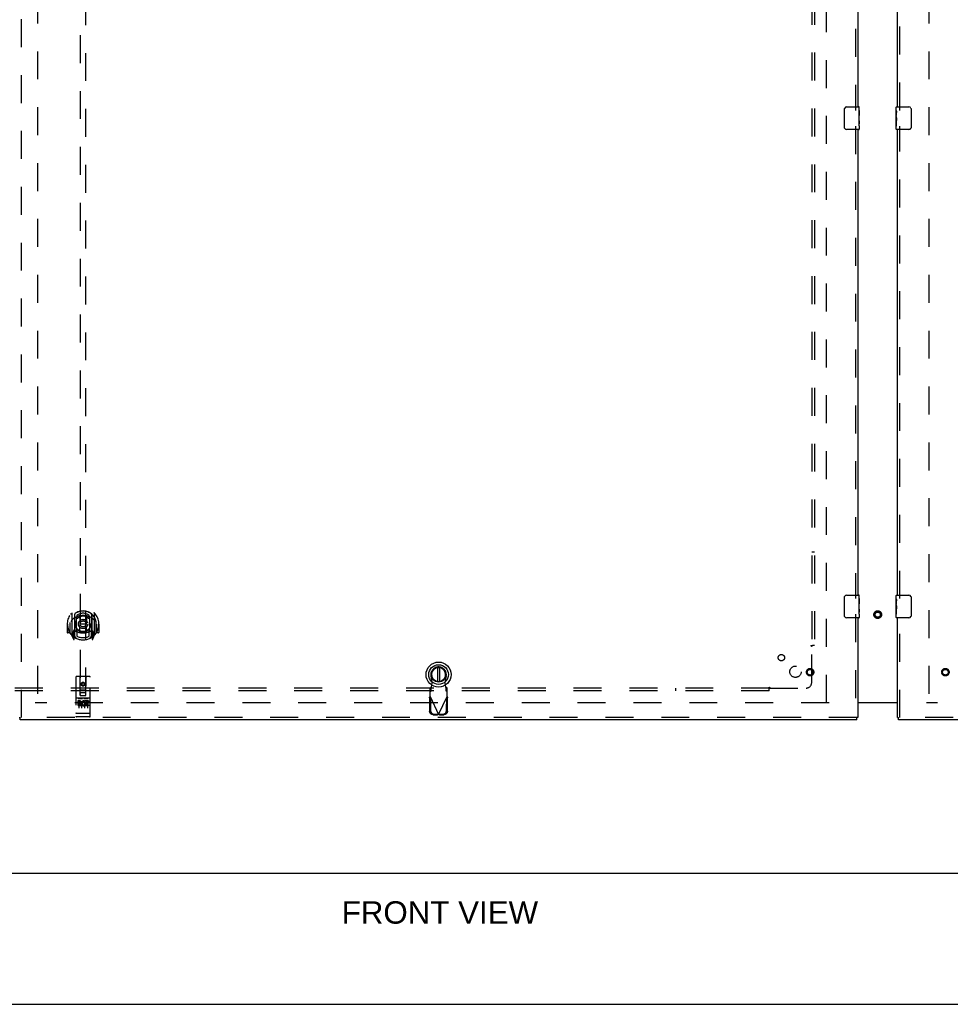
# Model space of a CAD drawing. Header units: inches. Extents: x 0 to 224, y 0 to 145.
# Tile 3 of 78: x 74 to 115, y 0 to 43. Entities that reach past the tile are written whole.
import ezdxf

# ---------------------------------------------------------------- set-up
doc = ezdxf.new("R2010")
doc.units = ezdxf.units.IN
doc.header["$LTSCALE"] = 12.302632
doc.header["$MEASUREMENT"] = 0
doc.linetypes.add('HIDDEN', pattern=[0.2, 0.1, -0.1])
doc.layers.get('0').update_dxf_attribs({"linetype": 'CONTINUOUS'})
for name, color, linetype in [('DEFAULT_2', 8, 'HIDDEN'), ('DIMENSIONS', 7, 'CONTINUOUS'), ('DOOR_2_ASSEMBLY', 7, 'CONTINUOUS'), ('MAIN_DOOR_ASSEMBLY', 7, 'CONTINUOUS'), ('SUBPANELS', 7, 'CONTINUOUS')]:
    doc.layers.add(name, color=color, linetype=linetype)
doc.styles.get("Standard").update_dxf_attribs({"font": 'arial.ttf'})

msp = doc.modelspace()

# ---------------------------------------------------------------- linework, layer by layer
at = {"color": 3, "linetype": 'Continuous'}
msp.add_line((110.882, 13.287), (112.632, 13.287), dxfattribs=at)
at = {"color": 7, "linetype": 'Continuous'}
for p, q in [((112.632, 13.272), (110.882, 13.272)), ((34.809, 5.772), (152.205, 5.772)), ((0, 0), (223.684, 0))]:
    msp.add_line(p, q, dxfattribs=at)
at = {"layer": 'DEFAULT_2', "color": 8, "linetype": 'HIDDEN'}
for p, q in [((74.757, 86.257), (74.757, 13.287)), ((109.507, 13.287), (109.507, 86.257)), ((114.007, 86.257), (114.007, 13.287)), ((109.611, 13.272), (74.653, 13.272)), ((148.84, 13.272), (113.903, 13.272))]:
    msp.add_line(p, q, dxfattribs=at)
for radius in [0.169, 0.124, 0.114]:
    msp.add_circle((111.757, 17.162), radius, dxfattribs=at)
at = {"layer": 'DOOR_2_ASSEMBLY', "color": 8, "linetype": 'HIDDEN'}
for p, q in [((74.049, 12.626), (74.049, 86.918)), ((110.778, 60.177), (110.778, 39.367)), ((76.632, 47.601), (76.632, 13.599)), ((76.882, 13.599), (76.882, 47.601)), ((110.778, 38.677), (110.778, 17.867)), ((76.257, 17.227), (76.257, 16.26)), ((76.375, 17.173), (76.375, 16.157)), ((76.382, 17.174), (76.382, 16.17)), ((76.475, 16.425), (76.475, 17.057)), ((76.482, 17.134), (76.482, 17.031)), ((76.595, 17.083), (76.625, 16.743)), ((76.92, 17.083), (76.89, 16.743)), ((77.032, 17.031), (77.032, 17.134)), ((77.04, 17.057), (77.04, 16.425)), ((77.132, 17.174), (77.132, 16.17)), ((77.14, 17.173), (77.14, 16.157)), ((77.257, 16.26), (77.257, 17.227)), ((110.778, 17.177), (110.778, 12.626)), ((76.072, 16.743), (76.057, 16.743)), ((76.057, 16.743), (76.057, 16.37)), ((76.175, 16.743), (76.19, 16.743)), ((76.175, 16.743), (76.175, 16.355)), ((76.182, 16.815), (76.182, 16.818)), ((76.182, 16.358), (76.182, 16.815)), ((76.594, 16.399), (76.625, 16.743)), ((76.89, 16.743), (76.625, 16.743)), ((76.92, 16.399), (76.89, 16.743)), ((77.34, 16.743), (77.325, 16.743)), ((77.332, 16.815), (77.332, 16.818)), ((77.332, 16.358), (77.332, 16.815)), ((77.34, 16.743), (77.34, 16.355)), ((77.457, 16.743), (77.442, 16.743)), ((77.457, 16.743), (77.457, 16.37)), ((76.175, 16.355), (76.072, 16.355)), ((76.175, 16.355), (76.183, 16.37)), ((76.262, 16.249), (76.332, 16.074)), ((76.375, 16.414), (76.315, 16.414)), ((76.315, 16.414), (76.315, 16.264)), ((76.315, 16.264), (76.375, 16.264)), ((76.352, 16.343), (76.323, 16.297)), ((76.327, 16.289), (76.382, 16.289)), ((76.353, 16.179), (76.358, 16.176)), ((76.36, 16.077), (76.375, 16.157)), ((76.452, 16.12), (76.382, 16.229)), ((76.385, 16.402), (76.385, 16.195)), ((76.475, 16.415), (76.402, 16.415)), ((76.471, 16.422), (76.405, 16.422)), ((76.482, 16.47), (76.482, 16.217)), ((77.032, 16.217), (77.032, 16.47)), ((77.112, 16.415), (77.04, 16.415)), ((77.11, 16.422), (77.044, 16.422)), ((77.132, 16.229), (77.062, 16.12)), ((77.13, 16.195), (77.13, 16.402)), ((77.132, 16.289), (77.187, 16.289)), ((77.2, 16.414), (77.14, 16.414)), ((77.14, 16.264), (77.2, 16.264)), ((77.14, 16.157), (77.154, 16.077)), ((77.161, 16.178), (77.161, 16.179)), ((77.161, 16.179), (77.161, 16.179)), ((77.161, 16.179), (77.161, 16.179)), ((77.191, 16.297), (77.162, 16.343)), ((77.183, 16.074), (77.253, 16.249)), ((77.2, 16.264), (77.2, 16.414)), ((77.332, 16.37), (77.34, 16.355)), ((77.442, 16.355), (77.34, 16.355)), ((76.445, 14.409), (76.445, 12.684)), ((77.04, 14.439), (76.475, 14.439)), ((76.631, 13.599), (76.627, 14.409)), ((76.884, 13.599), (76.887, 14.409)), ((77.07, 12.684), (77.07, 14.409)), ((92.137, 14.168), (92.084, 14.463)), ((92.742, 14.463), (92.688, 14.168)), ((76.757, 14.172), (76.695, 14.136)), ((76.695, 14.136), (76.705, 14.13)), ((76.695, 14.136), (76.695, 14.064)), ((76.695, 14.064), (76.705, 14.069)), ((76.695, 14.064), (76.757, 14.028)), ((76.757, 14.16), (76.705, 14.13)), ((76.705, 14.13), (76.705, 14.069)), ((76.705, 14.069), (76.757, 14.039)), ((76.82, 14.136), (76.757, 14.172)), ((76.757, 14.172), (76.757, 14.16)), ((76.81, 14.13), (76.757, 14.16)), ((76.757, 14.039), (76.81, 14.069)), ((76.757, 14.028), (76.82, 14.064)), ((76.757, 14.028), (76.757, 14.039)), ((76.82, 14.136), (76.81, 14.13)), ((76.81, 14.069), (76.81, 14.13)), ((76.82, 14.064), (76.81, 14.069)), ((76.82, 14.064), (76.82, 14.136)), ((92.085, 13.967), (92.039, 13.926)), ((92.039, 13.552), (92.039, 13.926)), ((92.085, 13.812), (92.085, 13.967)), ((92.099, 13.971), (92.137, 14.168)), ((92.688, 14.168), (92.726, 13.971)), ((92.787, 13.926), (92.741, 13.967)), ((92.741, 13.967), (92.741, 13.812)), ((92.787, 13.552), (92.787, 13.926)), ((77.04, 13.482), (76.475, 13.482)), ((76.546, 13.466), (76.718, 13.466)), ((76.63, 13.849), (76.885, 13.849)), ((76.631, 13.599), (76.632, 13.599)), ((76.632, 13.599), (76.882, 13.599)), ((76.842, 13.724), (76.672, 13.724)), ((76.796, 13.466), (76.968, 13.466)), ((76.882, 13.599), (76.884, 13.599)), ((92.011, 13.504), (92.052, 13.524)), ((92.011, 13.504), (92.021, 12.914)), ((92.039, 13.771), (92.085, 13.812)), ((92.039, 13.552), (92.413, 12.765)), ((92.052, 13.524), (92.062, 12.933)), ((92.413, 12.765), (92.787, 13.552)), ((92.741, 13.812), (92.787, 13.771)), ((92.763, 12.933), (92.773, 13.524)), ((92.773, 13.524), (92.815, 13.504)), ((92.805, 12.914), (92.815, 13.504)), ((76.613, 13.36), (76.52, 13.36)), ((76.52, 13.36), (76.52, 13.318)), ((76.613, 13.318), (76.52, 13.318)), ((76.57, 13.352), (76.57, 13.046)), ((76.617, 13.275), (76.57, 13.275)), ((76.613, 13.234), (76.584, 13.234)), ((76.677, 13.19), (76.584, 13.19)), ((76.677, 13.147), (76.584, 13.147)), ((76.677, 13.19), (76.677, 13.147)), ((76.695, 13.352), (76.695, 13.046)), ((76.809, 13.195), (76.825, 13.156)), ((76.82, 13.352), (76.82, 13.046)), ((76.833, 13.325), (76.82, 13.306)), ((76.829, 13.35), (76.833, 13.348)), ((76.989, 13.36), (76.833, 13.36)), ((76.833, 13.36), (76.833, 13.348)), ((76.833, 13.325), (76.833, 13.147)), ((76.989, 13.147), (76.833, 13.147)), ((76.989, 13.318), (76.876, 13.318)), ((76.876, 13.318), (76.876, 13.275)), ((76.968, 13.275), (76.876, 13.275)), ((76.968, 13.232), (76.876, 13.232)), ((76.876, 13.232), (76.876, 13.19)), ((76.989, 13.19), (76.876, 13.19)), ((76.945, 13.352), (76.945, 13.046)), ((76.968, 13.275), (76.968, 13.232)), ((76.989, 13.36), (76.989, 13.318)), ((76.989, 13.19), (76.989, 13.147)), ((110.84, 12.626), (73.987, 12.626)), ((76.463, 12.813), (76.462, 12.813)), ((76.462, 12.813), (76.462, 12.813)), ((76.464, 12.813), (76.463, 12.813)), ((76.465, 12.813), (76.464, 12.813)), ((76.466, 12.813), (76.465, 12.813)), ((76.467, 12.813), (76.466, 12.813)), ((76.466, 12.813), (76.466, 12.813)), ((76.468, 12.813), (76.467, 12.813)), ((76.469, 12.813), (76.468, 12.813)), ((76.47, 12.813), (76.469, 12.813)), ((76.471, 12.813), (76.47, 12.813)), ((76.472, 12.812), (76.471, 12.813)), ((76.471, 12.813), (76.471, 12.813)), ((76.473, 12.812), (76.472, 12.812)), ((76.474, 12.812), (76.473, 12.812)), ((76.475, 12.812), (76.474, 12.812)), ((77.04, 12.812), (76.475, 12.812)), ((77.04, 12.654), (76.475, 12.654)), ((77.04, 12.812), (77.041, 12.812)), ((77.041, 12.812), (77.042, 12.812)), ((77.042, 12.812), (77.043, 12.812)), ((77.043, 12.813), (77.044, 12.813)), ((77.043, 12.812), (77.043, 12.813)), ((77.044, 12.813), (77.045, 12.813)), ((77.045, 12.813), (77.046, 12.813)), ((77.046, 12.813), (77.047, 12.813)), ((77.047, 12.813), (77.048, 12.813)), ((77.048, 12.813), (77.049, 12.813)), ((77.048, 12.813), (77.048, 12.813)), ((77.049, 12.813), (77.05, 12.813)), ((77.05, 12.813), (77.051, 12.813)), ((77.051, 12.813), (77.052, 12.813)), ((77.052, 12.813), (77.053, 12.813)), ((77.052, 12.813), (77.052, 12.813)), ((77.053, 12.813), (77.054, 12.813)), ((92.175, 12.755), (92.368, 12.751)), ((92.217, 12.774), (92.41, 12.771)), ((92.41, 12.771), (92.368, 12.751)), ((92.413, 12.765), (92.39, 12.758)), ((92.428, 12.76), (92.413, 12.765)), ((92.416, 12.771), (92.609, 12.774)), ((92.458, 12.751), (92.416, 12.771)), ((92.443, 12.756), (92.428, 12.76)), ((92.458, 12.751), (92.443, 12.756)), ((92.458, 12.751), (92.65, 12.755))]:
    msp.add_line(p, q, dxfattribs=at)
at = {"layer": 'DOOR_2_ASSEMBLY', "color": 3, "linetype": 'Continuous'}
for p, q in [((110.882, 60.022), (110.882, 39.522)), ((110.882, 38.522), (110.882, 18.022)), ((110.882, 17.022), (110.882, 12.626)), ((110.84, 12.522), (73.987, 12.522))]:
    msp.add_line(p, q, dxfattribs=at)
at = {"layer": 'DOOR_2_ASSEMBLY', "color": 7, "linetype": 'Continuous'}
for p, q in [((110.387, 39.522), (110.927, 39.522)), ((110.942, 38.943), (110.942, 39.507)), ((110.287, 38.622), (110.287, 39.422)), ((110.942, 39.368), (110.935, 39.368)), ((110.935, 39.368), (110.935, 39.137)), ((110.942, 39.2), (110.935, 39.2)), ((110.942, 39.137), (110.935, 39.137)), ((110.942, 39.101), (110.936, 39.101)), ((110.942, 38.907), (110.935, 38.907)), ((110.935, 38.907), (110.935, 38.77)), ((110.936, 38.739), (110.942, 38.739)), ((110.941, 38.968), (110.939, 38.99)), ((110.941, 38.97), (110.942, 38.97)), ((110.942, 38.683), (110.942, 38.94)), ((110.942, 38.683), (110.942, 38.537)), ((110.927, 38.522), (110.387, 38.522)), ((110.287, 17.122), (110.287, 17.922)), ((110.387, 18.022), (110.927, 18.022)), ((110.942, 17.868), (110.935, 17.868)), ((110.935, 17.868), (110.935, 17.637)), ((110.942, 17.443), (110.942, 18.007)), ((110.942, 17.7), (110.935, 17.7)), ((110.942, 17.637), (110.935, 17.637)), ((110.942, 17.407), (110.935, 17.407)), ((110.935, 17.407), (110.935, 17.27)), ((110.942, 17.601), (110.936, 17.601)), ((110.941, 17.468), (110.939, 17.49)), ((110.941, 17.47), (110.942, 17.47)), ((110.942, 17.183), (110.942, 17.44)), ((110.927, 17.022), (110.387, 17.022)), ((110.936, 17.239), (110.942, 17.239)), ((110.942, 17.183), (110.942, 17.037)), ((92.374, 14.835), (92.374, 14.21)), ((92.452, 14.835), (92.452, 14.21)), ((73.945, 12.626), (73.987, 12.626)), ((73.987, 12.522), (73.987, 12.626)), ((110.882, 12.626), (110.84, 12.626)), ((110.84, 12.522), (110.84, 12.626))]:
    msp.add_line(p, q, dxfattribs=at)
for points in [[(110.287, 39.422), (110.287, 39.428), (110.288, 39.434), (110.289, 39.441), (110.29, 39.447), (110.292, 39.452), (110.294, 39.458)], [(110.939, 38.99), (110.938, 39.001), (110.937, 39.013), (110.936, 39.026), (110.936, 39.038), (110.935, 39.051), (110.935, 39.064), (110.935, 39.077), (110.936, 39.09), (110.936, 39.102), (110.937, 39.114), (110.938, 39.126)], [(110.294, 38.586), (110.292, 38.591), (110.29, 38.597), (110.289, 38.603), (110.288, 38.609), (110.287, 38.616), (110.287, 38.622)], [(110.937, 38.734), (110.936, 38.743), (110.936, 38.752), (110.935, 38.761), (110.935, 38.77)], [(110.939, 38.71), (110.939, 38.717), (110.938, 38.725), (110.937, 38.734)], [(110.942, 38.683), (110.942, 38.686), (110.942, 38.691), (110.941, 38.696), (110.939, 38.71)], [(110.942, 38.94), (110.942, 38.949), (110.942, 38.958), (110.941, 38.968)], [(110.287, 17.922), (110.287, 17.928), (110.288, 17.934), (110.289, 17.941), (110.29, 17.947), (110.292, 17.952), (110.294, 17.958)], [(110.939, 17.49), (110.938, 17.501), (110.937, 17.513), (110.936, 17.526), (110.936, 17.538), (110.935, 17.551), (110.935, 17.564), (110.935, 17.577), (110.936, 17.59), (110.936, 17.602), (110.937, 17.614), (110.938, 17.626)], [(110.942, 17.44), (110.942, 17.449), (110.942, 17.458), (110.941, 17.468)], [(110.294, 17.086), (110.292, 17.091), (110.29, 17.097), (110.289, 17.103), (110.288, 17.109), (110.287, 17.116), (110.287, 17.122)], [(110.937, 17.234), (110.936, 17.243), (110.936, 17.252), (110.935, 17.261), (110.935, 17.27)], [(110.939, 17.21), (110.939, 17.217), (110.938, 17.225), (110.937, 17.234)], [(110.942, 17.183), (110.942, 17.186), (110.942, 17.191), (110.941, 17.196), (110.939, 17.21)]]:
    msp.add_lwpolyline(points, dxfattribs=at)
at = {"layer": 'DOOR_2_ASSEMBLY', "color": 8, "linetype": 'HIDDEN'}
for points in [[(76.212, 17.182), (76.212, 17.183), (76.213, 17.184), (76.214, 17.185), (76.215, 17.186), (76.215, 17.186), (76.216, 17.187), (76.217, 17.188), (76.218, 17.189), (76.218, 17.189), (76.219, 17.19), (76.22, 17.191), (76.221, 17.192), (76.221, 17.192), (76.222, 17.193), (76.223, 17.194), (76.224, 17.194), (76.225, 17.195), (76.225, 17.196), (76.226, 17.196), (76.227, 17.197), (76.228, 17.198), (76.229, 17.198), (76.23, 17.199), (76.231, 17.199), (76.231, 17.2), (76.232, 17.2), (76.233, 17.201), (76.234, 17.201), (76.235, 17.202), (76.236, 17.202), (76.237, 17.203), (76.238, 17.203), (76.239, 17.204), (76.24, 17.204)], [(76.303, 16.958), (76.301, 16.957), (76.3, 16.956), (76.298, 16.954), (76.297, 16.953), (76.295, 16.951), (76.293, 16.95), (76.292, 16.948), (76.29, 16.946), (76.288, 16.945), (76.286, 16.943), (76.285, 16.941), (76.283, 16.939), (76.281, 16.937), (76.279, 16.935), (76.277, 16.932), (76.275, 16.93), (76.273, 16.927), (76.271, 16.925), (76.269, 16.922), (76.267, 16.92), (76.264, 16.917), (76.262, 16.914), (76.26, 16.911), (76.257, 16.907), (76.255, 16.904), (76.253, 16.901), (76.25, 16.897), (76.248, 16.893), (76.245, 16.889), (76.242, 16.885), (76.239, 16.881), (76.237, 16.877), (76.234, 16.872), (76.231, 16.867), (76.228, 16.862), (76.225, 16.857)], [(76.569, 17.1), (76.575, 17.102), (76.58, 17.103), (76.585, 17.105), (76.591, 17.106), (76.596, 17.107), (76.602, 17.108), (76.607, 17.11), (76.613, 17.111), (76.618, 17.112), (76.624, 17.113), (76.629, 17.114), (76.635, 17.115), (76.64, 17.116), (76.646, 17.117), (76.651, 17.118), (76.657, 17.119), (76.662, 17.119), (76.668, 17.12), (76.673, 17.121), (76.679, 17.122), (76.685, 17.122), (76.69, 17.123), (76.696, 17.123), (76.701, 17.124), (76.707, 17.124), (76.712, 17.125), (76.718, 17.125), (76.724, 17.125), (76.729, 17.125), (76.735, 17.126), (76.74, 17.126), (76.746, 17.126), (76.752, 17.126), (76.757, 17.126), (76.763, 17.126), (76.768, 17.126), (76.774, 17.126), (76.78, 17.126), (76.785, 17.125), (76.791, 17.125), (76.796, 17.125), (76.802, 17.125), (76.808, 17.124), (76.813, 17.124), (76.819, 17.123), (76.824, 17.123), (76.83, 17.122), (76.835, 17.122), (76.841, 17.121), (76.846, 17.12), (76.852, 17.119), (76.858, 17.119), (76.863, 17.118), (76.869, 17.117), (76.874, 17.116), (76.88, 17.115), (76.885, 17.114), (76.891, 17.113), (76.896, 17.112), (76.902, 17.111), (76.907, 17.11), (76.913, 17.108), (76.918, 17.107), (76.923, 17.106), (76.929, 17.105), (76.934, 17.103), (76.94, 17.102), (76.945, 17.1)], [(77.29, 16.857), (77.287, 16.862), (77.284, 16.867), (77.281, 16.872), (77.278, 16.877), (77.275, 16.881), (77.272, 16.885), (77.27, 16.889), (77.267, 16.893), (77.264, 16.897), (77.262, 16.901), (77.259, 16.904), (77.257, 16.907), (77.255, 16.911), (77.252, 16.914), (77.25, 16.917), (77.248, 16.919), (77.246, 16.922), (77.244, 16.925), (77.242, 16.927), (77.239, 16.93), (77.237, 16.932), (77.235, 16.935), (77.234, 16.937), (77.232, 16.939), (77.23, 16.941), (77.228, 16.943), (77.226, 16.945), (77.224, 16.946), (77.223, 16.948), (77.221, 16.95), (77.219, 16.951), (77.218, 16.953), (77.216, 16.954), (77.215, 16.956), (77.213, 16.957), (77.212, 16.958)], [(77.275, 17.204), (77.276, 17.204), (77.277, 17.203), (77.278, 17.203), (77.278, 17.202), (77.279, 17.202), (77.28, 17.201), (77.281, 17.201), (77.282, 17.2), (77.283, 17.2), (77.284, 17.199), (77.285, 17.199), (77.286, 17.198), (77.286, 17.198), (77.287, 17.197), (77.288, 17.196), (77.289, 17.196), (77.29, 17.195), (77.291, 17.194), (77.291, 17.194), (77.292, 17.193), (77.293, 17.192), (77.294, 17.192), (77.295, 17.191), (77.295, 17.19), (77.296, 17.189), (77.297, 17.189), (77.298, 17.188), (77.298, 17.187), (77.299, 17.186), (77.3, 17.186), (77.3, 17.185), (77.301, 17.184), (77.302, 17.183), (77.303, 17.182)], [(76.24, 16.283), (76.239, 16.283), (76.238, 16.284), (76.237, 16.284), (76.236, 16.285), (76.235, 16.285), (76.234, 16.286), (76.233, 16.286), (76.232, 16.287), (76.231, 16.287), (76.231, 16.288), (76.23, 16.288), (76.229, 16.289), (76.228, 16.289), (76.227, 16.29), (76.226, 16.291), (76.225, 16.291), (76.225, 16.292), (76.224, 16.293), (76.223, 16.293), (76.222, 16.294), (76.221, 16.295), (76.221, 16.295), (76.22, 16.296), (76.219, 16.297), (76.218, 16.297), (76.218, 16.298), (76.217, 16.299), (76.216, 16.3), (76.215, 16.301), (76.215, 16.301), (76.214, 16.302), (76.213, 16.303), (76.212, 16.304), (76.212, 16.305)], [(77.303, 16.305), (77.302, 16.304), (77.301, 16.303), (77.3, 16.302), (77.3, 16.301), (77.299, 16.301), (77.298, 16.3), (77.298, 16.299), (77.297, 16.298), (77.296, 16.297), (77.295, 16.297), (77.295, 16.296), (77.294, 16.295), (77.293, 16.295), (77.292, 16.294), (77.291, 16.293), (77.291, 16.293), (77.29, 16.292), (77.289, 16.291), (77.288, 16.291), (77.287, 16.29), (77.286, 16.289), (77.286, 16.289), (77.285, 16.288), (77.284, 16.288), (77.283, 16.287), (77.282, 16.287), (77.281, 16.286), (77.28, 16.286), (77.279, 16.285), (77.278, 16.285), (77.278, 16.284), (77.277, 16.284), (77.276, 16.283), (77.275, 16.283)], [(92.085, 13.812), (92.086, 13.816), (92.087, 13.821), (92.088, 13.828), (92.089, 13.836), (92.09, 13.845), (92.091, 13.856), (92.092, 13.868), (92.093, 13.88), (92.094, 13.894), (92.095, 13.909), (92.096, 13.924), (92.097, 13.939), (92.099, 13.971)], [(92.099, 13.971), (92.097, 13.97), (92.095, 13.97), (92.092, 13.969), (92.09, 13.968), (92.087, 13.968), (92.085, 13.967)], [(92.741, 13.967), (92.738, 13.968), (92.736, 13.968), (92.734, 13.969), (92.731, 13.97), (92.729, 13.97), (92.726, 13.971)], [(92.726, 13.971), (92.727, 13.955), (92.729, 13.924)], [(92.729, 13.924), (92.73, 13.909), (92.732, 13.894), (92.733, 13.88), (92.734, 13.868), (92.735, 13.856), (92.736, 13.845), (92.737, 13.836), (92.738, 13.828), (92.739, 13.821), (92.74, 13.816), (92.741, 13.812)], [(76.54, 13.465), (76.54, 13.465), (76.54, 13.465), (76.54, 13.465), (76.54, 13.465), (76.54, 13.465), (76.54, 13.466), (76.54, 13.466), (76.54, 13.466), (76.541, 13.466), (76.541, 13.466), (76.541, 13.466), (76.541, 13.466), (76.541, 13.466), (76.541, 13.466), (76.541, 13.466), (76.541, 13.466), (76.541, 13.466), (76.542, 13.466), (76.542, 13.466), (76.542, 13.466), (76.542, 13.466), (76.542, 13.466), (76.542, 13.466), (76.542, 13.466), (76.543, 13.466), (76.543, 13.466), (76.543, 13.466), (76.543, 13.466), (76.543, 13.466), (76.543, 13.466), (76.543, 13.466), (76.544, 13.466), (76.544, 13.466), (76.544, 13.466), (76.544, 13.466), (76.544, 13.466), (76.544, 13.466), (76.545, 13.466), (76.545, 13.466), (76.545, 13.466), (76.545, 13.466), (76.545, 13.466), (76.546, 13.466), (76.546, 13.466), (76.546, 13.466)], [(76.718, 13.466), (76.718, 13.466), (76.719, 13.466), (76.719, 13.466), (76.719, 13.466), (76.719, 13.466), (76.719, 13.466), (76.72, 13.466), (76.72, 13.466), (76.72, 13.466), (76.72, 13.466), (76.72, 13.466), (76.72, 13.466), (76.721, 13.466), (76.721, 13.466), (76.721, 13.466), (76.721, 13.466), (76.721, 13.466), (76.721, 13.466), (76.722, 13.466), (76.722, 13.466), (76.722, 13.466), (76.722, 13.466), (76.722, 13.466), (76.722, 13.466), (76.722, 13.466), (76.723, 13.466), (76.723, 13.466), (76.723, 13.466), (76.723, 13.466), (76.723, 13.466), (76.723, 13.466), (76.723, 13.466), (76.723, 13.466), (76.724, 13.466), (76.724, 13.466), (76.724, 13.466), (76.724, 13.466), (76.724, 13.466), (76.724, 13.466), (76.724, 13.466), (76.724, 13.465), (76.724, 13.465), (76.724, 13.465), (76.725, 13.465), (76.725, 13.465), (76.725, 13.465)], [(76.79, 13.465), (76.79, 13.465), (76.79, 13.465), (76.79, 13.465), (76.79, 13.465), (76.79, 13.465), (76.79, 13.466), (76.79, 13.466), (76.79, 13.466), (76.791, 13.466), (76.791, 13.466), (76.791, 13.466), (76.791, 13.466), (76.791, 13.466), (76.791, 13.466), (76.791, 13.466), (76.791, 13.466), (76.791, 13.466), (76.792, 13.466), (76.792, 13.466), (76.792, 13.466), (76.792, 13.466), (76.792, 13.466), (76.792, 13.466), (76.792, 13.466), (76.793, 13.466), (76.793, 13.466), (76.793, 13.466), (76.793, 13.466), (76.793, 13.466), (76.793, 13.466), (76.793, 13.466), (76.794, 13.466), (76.794, 13.466), (76.794, 13.466), (76.794, 13.466), (76.794, 13.466), (76.794, 13.466), (76.795, 13.466), (76.795, 13.466), (76.795, 13.466), (76.795, 13.466), (76.795, 13.466), (76.796, 13.466), (76.796, 13.466), (76.796, 13.466)], [(76.968, 13.466), (76.968, 13.466), (76.969, 13.466), (76.969, 13.466), (76.969, 13.466), (76.969, 13.466), (76.969, 13.466), (76.97, 13.466), (76.97, 13.466), (76.97, 13.466), (76.97, 13.466), (76.97, 13.466), (76.97, 13.466), (76.971, 13.466), (76.971, 13.466), (76.971, 13.466), (76.971, 13.466), (76.971, 13.466), (76.971, 13.466), (76.972, 13.466), (76.972, 13.466), (76.972, 13.466), (76.972, 13.466), (76.972, 13.466), (76.972, 13.466), (76.972, 13.466), (76.973, 13.466), (76.973, 13.466), (76.973, 13.466), (76.973, 13.466), (76.973, 13.466), (76.973, 13.466), (76.973, 13.466), (76.973, 13.466), (76.974, 13.466), (76.974, 13.466), (76.974, 13.466), (76.974, 13.466), (76.974, 13.466), (76.974, 13.466), (76.974, 13.466), (76.974, 13.465), (76.974, 13.465), (76.974, 13.465), (76.975, 13.465), (76.975, 13.465), (76.975, 13.465)], [(92.011, 13.504), (92.015, 13.512), (92.02, 13.52), (92.025, 13.528)], [(92.025, 13.528), (92.034, 13.544), (92.039, 13.552)], [(92.787, 13.552), (92.796, 13.536), (92.801, 13.528), (92.806, 13.52), (92.811, 13.512), (92.815, 13.504)], [(76.462, 12.813), (76.461, 12.813), (76.461, 12.813), (76.46, 12.813), (76.46, 12.813), (76.459, 12.813), (76.459, 12.814), (76.459, 12.814), (76.458, 12.814), (76.458, 12.814), (76.458, 12.814), (76.457, 12.814), (76.457, 12.814), (76.457, 12.814), (76.456, 12.814), (76.456, 12.814), (76.456, 12.814), (76.455, 12.814), (76.455, 12.814), (76.455, 12.814), (76.454, 12.814), (76.454, 12.814), (76.454, 12.815), (76.453, 12.815), (76.453, 12.815), (76.453, 12.815), (76.453, 12.815), (76.452, 12.815), (76.452, 12.815), (76.452, 12.815), (76.452, 12.815), (76.451, 12.815), (76.451, 12.815), (76.451, 12.815), (76.45, 12.816), (76.45, 12.816), (76.45, 12.816), (76.45, 12.816), (76.45, 12.816), (76.449, 12.816), (76.449, 12.816), (76.449, 12.816), (76.449, 12.816), (76.448, 12.816), (76.448, 12.816), (76.448, 12.816), (76.448, 12.817), (76.448, 12.817), (76.447, 12.817), (76.447, 12.817), (76.447, 12.817), (76.447, 12.817), (76.447, 12.817), (76.447, 12.817), (76.447, 12.817), (76.446, 12.817), (76.446, 12.818), (76.446, 12.818), (76.446, 12.818), (76.446, 12.818), (76.446, 12.818), (76.446, 12.818), (76.446, 12.818), (76.445, 12.818), (76.445, 12.818), (76.445, 12.818), (76.445, 12.819), (76.445, 12.819), (76.445, 12.819), (76.445, 12.819), (76.445, 12.819), (76.445, 12.819), (76.445, 12.819), (76.445, 12.819), (76.445, 12.819), (76.445, 12.819), (76.445, 12.82), (76.445, 12.82), (76.445, 12.82), (76.445, 12.82)], [(77.054, 12.813), (77.054, 12.813), (77.055, 12.813), (77.055, 12.813), (77.055, 12.814), (77.056, 12.814), (77.056, 12.814), (77.056, 12.814), (77.057, 12.814), (77.057, 12.814), (77.057, 12.814), (77.058, 12.814), (77.058, 12.814), (77.058, 12.814), (77.059, 12.814), (77.059, 12.814), (77.059, 12.814), (77.06, 12.814), (77.06, 12.814), (77.06, 12.814), (77.061, 12.815), (77.061, 12.815), (77.061, 12.815), (77.061, 12.815), (77.062, 12.815), (77.062, 12.815), (77.062, 12.815), (77.063, 12.815), (77.063, 12.815), (77.063, 12.815), (77.063, 12.815), (77.064, 12.815), (77.064, 12.816), (77.064, 12.816), (77.064, 12.816), (77.065, 12.816), (77.065, 12.816), (77.065, 12.816), (77.065, 12.816), (77.066, 12.816), (77.066, 12.816), (77.066, 12.816), (77.066, 12.816), (77.066, 12.816), (77.067, 12.817), (77.067, 12.817), (77.067, 12.817), (77.067, 12.817), (77.067, 12.817), (77.067, 12.817), (77.068, 12.817), (77.068, 12.817), (77.068, 12.817), (77.068, 12.817), (77.068, 12.818), (77.068, 12.818), (77.068, 12.818), (77.069, 12.818), (77.069, 12.818), (77.069, 12.818), (77.069, 12.818), (77.069, 12.818), (77.069, 12.818), (77.069, 12.818), (77.069, 12.819), (77.069, 12.819), (77.069, 12.819), (77.069, 12.819), (77.069, 12.819), (77.07, 12.819), (77.07, 12.819), (77.07, 12.819), (77.07, 12.819), (77.07, 12.819), (77.07, 12.82), (77.07, 12.82), (77.07, 12.82), (77.07, 12.82)], [(92.175, 12.755), (92.16, 12.756), (92.146, 12.758), (92.131, 12.762), (92.117, 12.768), (92.103, 12.774), (92.09, 12.783), (92.078, 12.792), (92.067, 12.802), (92.057, 12.814), (92.048, 12.826), (92.04, 12.84), (92.033, 12.854), (92.028, 12.868), (92.024, 12.883), (92.022, 12.898), (92.021, 12.914)], [(92.062, 12.933), (92.063, 12.918), (92.066, 12.903), (92.07, 12.888), (92.075, 12.873), (92.082, 12.859), (92.089, 12.846), (92.099, 12.834), (92.109, 12.822), (92.12, 12.812), (92.132, 12.802), (92.145, 12.794), (92.159, 12.787), (92.173, 12.782), (92.187, 12.778), (92.202, 12.775), (92.217, 12.774)], [(92.39, 12.758), (92.376, 12.753), (92.368, 12.751)], [(92.609, 12.774), (92.624, 12.775), (92.639, 12.778), (92.653, 12.782), (92.667, 12.787), (92.681, 12.794), (92.694, 12.802), (92.706, 12.812), (92.717, 12.822), (92.727, 12.834), (92.736, 12.846), (92.744, 12.859), (92.751, 12.873), (92.756, 12.888), (92.76, 12.903), (92.762, 12.918), (92.763, 12.933)], [(92.805, 12.914), (92.804, 12.898), (92.802, 12.883), (92.798, 12.868), (92.792, 12.854), (92.786, 12.84), (92.778, 12.826), (92.769, 12.814), (92.759, 12.802), (92.747, 12.792), (92.735, 12.783), (92.722, 12.774), (92.709, 12.768), (92.695, 12.762), (92.68, 12.758), (92.665, 12.756), (92.65, 12.755)]]:
    msp.add_lwpolyline(points, dxfattribs=at)
for centre, radius in [((76.757, 16.75), 0.35), ((76.757, 16.75), 0.335), ((76.757, 16.75), 0.205), ((76.757, 16.75), 0.133), ((108.778, 14.626), 0.164), ((108.778, 14.626), 0.124), ((76.757, 14.099), 0.085), ((76.757, 14.099), 0.0845)]:
    msp.add_circle(centre, radius, dxfattribs=at)
at = {"layer": 'DOOR_2_ASSEMBLY', "color": 7, "linetype": 'Continuous'}
for radius in [0.551, 0.433, 0.329, 0.317]:
    msp.add_circle((92.413, 14.523), radius, dxfattribs=at)
for centre, radius, start, end in [((110.387, 39.422), 0.1, 90, 158.7946), ((110.927, 39.507), 0.015, 0, 90), ((110.387, 38.622), 0.1, 201.1999, 270), ((110.927, 38.537), 0.015, 270, 360), ((110.387, 17.922), 0.1, 90, 158.7946), ((110.927, 18.007), 0.015, 0, 90), ((110.387, 17.122), 0.1, 201.1999, 270), ((110.927, 17.037), 0.015, 270, 360), ((92.413, 14.523), 0.315, 280.0787, 259.9213)]:
    msp.add_arc(centre, radius, start, end, dxfattribs=at)
at = {"layer": 'DOOR_2_ASSEMBLY', "color": 8, "linetype": 'HIDDEN'}
for centre, radius, start, end in [((76.757, 16.743), 0.7, 305.5126, 234.4874), ((76.757, 16.741), 0.583, 0.2464, 179.7536), ((76.757, 16.74), 0.58, 7.6622, 172.3378), ((76.272, 17.227), 0.015, 135.0748, 180), ((76.757, 16.426), 0.7, 49.529, 130.471), ((76.39, 17.173), 0.015, 130.3587, 180), ((76.402, 17.174), 0.02, 129.3378, 179.9984), ((76.49, 17.057), 0.015, 112.9863, 180), ((76.757, 16.74), 0.48, 55.0461, 124.9539), ((76.512, 17.031), 0.03, 180, 311.1261), ((76.757, 16.75), 0.343, 48.8739, 131.1261), ((76.575, 17.081), 0.02, 5.0796, 105.5752), ((76.94, 17.081), 0.02, 74.4248, 174.9204), ((77.002, 17.031), 0.03, 228.8739, 360), ((77.025, 17.057), 0.015, 0, 67.0137), ((77.112, 17.174), 0.02, 0, 50.6594), ((77.125, 17.173), 0.015, 0, 49.6413), ((77.242, 17.227), 0.015, 0, 44.9252), ((76.757, 16.743), 0.685, 180, 213.0115), ((76.202, 16.815), 0.02, 172.3378, 180), ((76.757, 17.056), 0.7, 233.2319, 306.7681), ((76.512, 16.47), 0.03, 48.8739, 180), ((76.757, 16.75), 0.343, 228.8739, 311.1261), ((77.002, 16.47), 0.03, 0, 131.1261), ((77.312, 16.815), 0.02, 0, 7.6622), ((76.757, 16.743), 0.685, 326.9885, 360), ((76.072, 16.37), 0.015, 180, 270), ((76.202, 16.358), 0.02, 180, 215.2961), ((76.757, 16.75), 0.7, 215.2961, 324.7039), ((76.272, 16.26), 0.015, 180, 224.9252), ((76.327, 16.294), 0.005, 147.3208, 270), ((76.346, 16.079), 0.015, 201.8041, 350), ((76.362, 16.19), 0.02, 234.4874, 360), ((76.194, 16.444), 0.188, 327.3208, 360), ((76.365, 16.195), 0.02, 234.7457, 360), ((76.402, 16.395), 0.02, 90, 180), ((76.402, 16.17), 0.02, 180, 238.5295), ((76.405, 16.402), 0.02, 90, 180), ((76.471, 16.402), 0.02, 66.536, 90), ((76.49, 16.425), 0.015, 180, 247.0137), ((76.757, 17.063), 0.7, 246.536, 293.464), ((76.757, 16.75), 0.6, 242.7204, 297.2796), ((76.574, 16.401), 0.02, 254.3869, 354.9204), ((76.94, 16.401), 0.02, 185.0796, 285.6131), ((77.025, 16.425), 0.015, 292.9863, 360), ((77.044, 16.402), 0.02, 90, 113.464), ((77.11, 16.402), 0.02, 0, 90), ((77.112, 16.395), 0.02, 0, 90), ((77.112, 16.17), 0.02, 301.4688, 359.9992), ((77.15, 16.195), 0.02, 180, 305.2543), ((77.32, 16.444), 0.188, 180, 212.6792), ((77.152, 16.19), 0.02, 180, 305.5126), ((77.169, 16.079), 0.015, 190, 338.1959), ((77.187, 16.294), 0.005, 270, 32.6792), ((77.242, 16.26), 0.015, 315.0748, 360), ((77.312, 16.358), 0.02, 324.7039, 360), ((77.442, 16.37), 0.015, 270, 360), ((92.413, 14.523), 0.335, 349.673, 190.327), ((76.475, 14.409), 0.03, 90, 180), ((76.597, 14.409), 0.03, 0, 90), ((76.917, 14.409), 0.03, 90, 180), ((77.04, 14.409), 0.03, 0, 90), ((76.475, 13.512), 0.03, 180, 270), ((76.672, 13.684), 0.04, 90, 180), ((76.672, 13.639), 0.04, 180, 270), ((76.842, 13.684), 0.04, 0, 90), ((76.842, 13.639), 0.04, 270, 360), ((77.04, 13.512), 0.03, 270, 360), ((76.584, 13.212), 0.0644, 102.2995, 270.0775), ((76.584, 13.212), 0.0219, 89.9011, 270), ((76.613, 13.297), 0.0635, 270, 90), ((76.613, 13.296), 0.0219, 280.307, 90), ((76.783, 13.254), 0.107, 64.2636, 293.4027), ((76.783, 13.254), 0.0639, 54.8895, 293.4026), ((76.475, 12.684), 0.03, 180, 270), ((77.04, 12.684), 0.03, 270, 360)]:
    msp.add_arc(centre, radius, start, end, dxfattribs=at)
at = {"layer": 'DOOR_2_ASSEMBLY', "color": 7, "linetype": 'Continuous'}
for centre in [(110.679, 39.106), (110.679, 17.606)]:
    msp.add_ellipse(centre, major_axis=(0.263, 0), ratio=0.432808, start_param=0, end_param=0.179988, dxfattribs=at)
at = {"layer": 'MAIN_DOOR_ASSEMBLY', "color": 3, "linetype": 'Continuous'}
for p, q in [((112.632, 39.522), (112.632, 60.022)), ((112.632, 18.022), (112.632, 38.522)), ((112.632, 12.626), (112.632, 17.022)), ((149.528, 12.522), (112.674, 12.522))]:
    msp.add_line(p, q, dxfattribs=at)
at = {"layer": 'MAIN_DOOR_ASSEMBLY', "color": 8, "linetype": 'HIDDEN'}
for p, q in [((112.736, 39.367), (112.736, 60.177)), ((112.736, 17.867), (112.736, 38.677)), ((112.736, 12.626), (112.736, 17.177)), ((149.528, 12.626), (112.674, 12.626))]:
    msp.add_line(p, q, dxfattribs=at)
at = {"layer": 'MAIN_DOOR_ASSEMBLY', "color": 7, "linetype": 'Continuous'}
for p, q in [((112.572, 39.361), (112.572, 39.507)), ((112.587, 39.522), (113.127, 39.522)), ((112.572, 39.104), (112.572, 39.36)), ((112.578, 39.305), (112.572, 39.305)), ((112.572, 39.137), (112.579, 39.137)), ((112.572, 38.537), (112.572, 39.101)), ((112.574, 39.074), (112.572, 39.074)), ((112.574, 39.076), (112.575, 39.054)), ((112.579, 39.137), (112.579, 39.273)), ((113.227, 39.422), (113.227, 38.622)), ((112.572, 38.942), (112.578, 38.942)), ((112.572, 38.907), (112.579, 38.907)), ((112.572, 38.844), (112.579, 38.844)), ((112.572, 38.676), (112.579, 38.676)), ((112.579, 38.676), (112.579, 38.907)), ((113.127, 38.522), (112.587, 38.522)), ((112.572, 17.861), (112.572, 18.007)), ((112.572, 17.604), (112.572, 17.86)), ((112.578, 17.805), (112.572, 17.805)), ((112.587, 18.022), (113.127, 18.022)), ((113.227, 17.922), (113.227, 17.122)), ((112.572, 17.637), (112.579, 17.637)), ((112.572, 17.037), (112.572, 17.601)), ((112.574, 17.574), (112.572, 17.574)), ((112.572, 17.442), (112.578, 17.442)), ((112.572, 17.407), (112.579, 17.407)), ((112.574, 17.576), (112.575, 17.554)), ((112.579, 17.637), (112.579, 17.773)), ((112.579, 17.176), (112.579, 17.407)), ((112.572, 17.344), (112.579, 17.344)), ((112.572, 17.176), (112.579, 17.176)), ((113.127, 17.022), (112.587, 17.022)), ((112.632, 12.626), (112.674, 12.626)), ((112.674, 12.522), (112.674, 12.626))]:
    msp.add_line(p, q, dxfattribs=at)
for points in [[(112.572, 39.361), (112.572, 39.358), (112.573, 39.353), (112.573, 39.347), (112.575, 39.334)], [(112.572, 39.104), (112.572, 39.095), (112.573, 39.086), (112.574, 39.076)], [(112.575, 39.334), (112.576, 39.327), (112.577, 39.319), (112.578, 39.31)], [(112.575, 39.054), (112.576, 39.043), (112.577, 39.031), (112.578, 39.018), (112.579, 39.006), (112.579, 38.993), (112.579, 38.98), (112.579, 38.967), (112.579, 38.954), (112.578, 38.942), (112.577, 38.93), (112.576, 38.918)], [(112.578, 39.31), (112.578, 39.301), (112.579, 39.292), (112.579, 39.283), (112.579, 39.273)], [(113.22, 39.458), (113.222, 39.452), (113.224, 39.447), (113.225, 39.441), (113.226, 39.434), (113.227, 39.428), (113.227, 39.422)], [(113.227, 38.622), (113.227, 38.616), (113.226, 38.609), (113.225, 38.603), (113.224, 38.597), (113.222, 38.591), (113.22, 38.586)], [(112.572, 17.861), (112.572, 17.858), (112.573, 17.853), (112.573, 17.847), (112.575, 17.834)], [(112.575, 17.834), (112.576, 17.827), (112.577, 17.819), (112.578, 17.81)], [(112.578, 17.81), (112.578, 17.801), (112.579, 17.792), (112.579, 17.783), (112.579, 17.773)], [(113.22, 17.958), (113.222, 17.952), (113.224, 17.947), (113.225, 17.941), (113.226, 17.934), (113.227, 17.928), (113.227, 17.922)], [(112.572, 17.604), (112.572, 17.595), (112.573, 17.586), (112.574, 17.576)], [(112.575, 17.554), (112.576, 17.543), (112.577, 17.531), (112.578, 17.518), (112.579, 17.506), (112.579, 17.493), (112.579, 17.48), (112.579, 17.467), (112.579, 17.454), (112.578, 17.442), (112.577, 17.43), (112.576, 17.418)], [(113.227, 17.122), (113.227, 17.116), (113.226, 17.109), (113.225, 17.103), (113.224, 17.097), (113.222, 17.091), (113.22, 17.086)]]:
    msp.add_lwpolyline(points, dxfattribs=at)
at = {"layer": 'MAIN_DOOR_ASSEMBLY', "color": 8, "linetype": 'HIDDEN'}
for radius in [0.164, 0.124]:
    msp.add_circle((114.736, 14.626), radius, dxfattribs=at)
at = {"layer": 'MAIN_DOOR_ASSEMBLY', "color": 7, "linetype": 'Continuous'}
for centre, radius, start, end in [((112.587, 39.507), 0.015, 90, 180), ((113.127, 39.422), 0.1, 21.1999, 90), ((112.587, 38.537), 0.015, 180, 270), ((113.127, 38.622), 0.1, 270, 338.7946), ((112.587, 18.007), 0.015, 90, 180), ((113.127, 17.922), 0.1, 21.1999, 90), ((112.587, 17.037), 0.015, 180, 270), ((113.127, 17.122), 0.1, 270, 338.7946)]:
    msp.add_arc(centre, radius, start, end, dxfattribs=at)
for centre, start_param, end_param in [((112.835, 38.938), 3.141593, 3.321581), ((112.835, 17.438), -3.141593, -2.961605)]:
    msp.add_ellipse(centre, major_axis=(0.263, 0), ratio=0.432808, start_param=start_param, end_param=end_param, dxfattribs=at)
at = {"layer": 'SUBPANELS', "color": 8, "linetype": 'HIDDEN'}
for p, q in [((108.851, 83.741), (108.851, 15.803)), ((108.976, 83.741), (108.976, 15.803)), ((108.851, 19.928), (108.976, 19.928)), ((108.81, 15.803), (108.889, 15.803)), ((108.851, 14.178), (108.851, 15.768)), ((108.976, 15.803), (108.889, 15.803)), ((106.976, 13.928), (39.038, 13.928)), ((102.851, 13.928), (102.851, 13.803)), ((106.976, 13.89), (106.976, 13.969)), ((106.976, 13.803), (106.976, 13.89)), ((106.993, 13.91), (107, 13.917)), ((107.011, 13.928), (108.601, 13.928)), ((106.976, 13.803), (39.038, 13.803))]:
    msp.add_line(p, q, dxfattribs=at)
for points in [[(108.81, 15.803), (108.811, 15.801), (108.812, 15.799), (108.813, 15.798), (108.814, 15.796), (108.815, 15.794), (108.816, 15.792), (108.818, 15.791), (108.82, 15.789), (108.821, 15.788), (108.823, 15.786), (108.825, 15.785), (108.828, 15.783), (108.83, 15.782), (108.832, 15.78)], [(108.832, 15.78), (108.837, 15.777), (108.84, 15.776), (108.842, 15.774), (108.845, 15.773), (108.847, 15.771), (108.849, 15.769), (108.851, 15.768)], [(108.864, 15.781), (108.863, 15.779), (108.861, 15.777), (108.858, 15.775), (108.856, 15.773), (108.854, 15.771), (108.853, 15.769), (108.851, 15.768)], [(108.889, 15.803), (108.887, 15.801), (108.885, 15.8), (108.882, 15.798), (108.88, 15.796), (108.878, 15.794), (108.876, 15.793), (108.875, 15.791), (108.873, 15.789), (108.871, 15.788), (108.87, 15.786), (108.864, 15.781)], [(106.976, 13.969), (106.978, 13.968), (106.98, 13.967), (106.982, 13.967), (106.983, 13.965), (106.985, 13.964), (106.987, 13.963), (106.988, 13.961), (106.99, 13.959), (106.992, 13.958), (106.993, 13.956), (106.994, 13.954), (106.996, 13.952), (106.997, 13.949), (106.999, 13.947), (107.002, 13.942)], [(106.976, 13.89), (106.978, 13.892), (106.979, 13.894), (106.981, 13.897), (106.983, 13.899), (106.985, 13.901), (106.986, 13.903), (106.988, 13.904), (106.99, 13.906), (106.991, 13.908), (106.993, 13.91)], [(107, 13.917), (107.002, 13.919), (107.004, 13.921), (107.006, 13.923), (107.008, 13.925), (107.01, 13.927), (107.011, 13.928)], [(107.002, 13.942), (107.003, 13.939), (107.005, 13.937), (107.007, 13.934), (107.008, 13.932), (107.01, 13.93), (107.011, 13.928)]]:
    msp.add_lwpolyline(points, dxfattribs=at)
for centre, radius in [((107.513, 15.266), 0.141), ((108.132, 14.647), 0.25)]:
    msp.add_circle(centre, radius, dxfattribs=at)
msp.add_arc((108.601, 14.178), 0.25, 270, 360, dxfattribs=at)

# ---------------------------------------------------------------- texts
at = {"layer": 'DIMENSIONS', "color": 2, "linetype": 'Continuous', "insert": (92.473, 4.538), "char_height": 0.9868, "width": 8.63579, "attachment_point": 2, "line_spacing_factor": 0.9}
msp.add_mtext('FRONT VIEW', dxfattribs=at)

doc.saveas('drawing.dxf')
